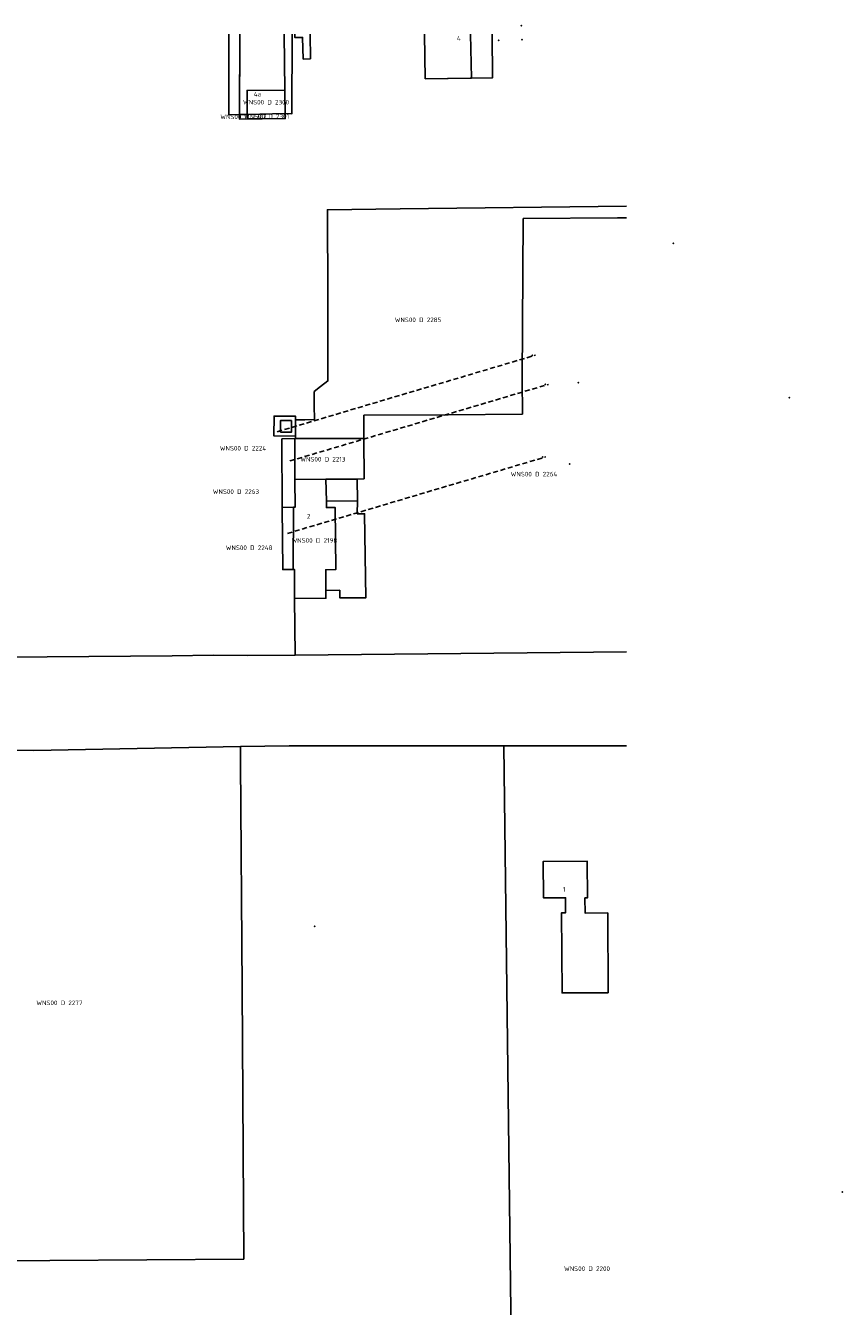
# Model space of a CAD drawing. Extents: x 122002 to 123042, y 468500 to 469002.
# Tile 6 of 6: x 122882 to 123042, y 468751 to 469002. Entities that reach past the tile are written whole.
import ezdxf
from ezdxf.enums import TextEntityAlignment as Align

# ---------------------------------------------------------------- set-up
doc = ezdxf.new("R2010")
doc.units = 0
doc.header["$LTSCALE"] = 4
doc.linetypes.add('STIPPELFIJN', pattern=[0.375, 0.25, -0.125])
doc.layers.get('0').update_dxf_attribs({"linetype": 'CONTINUOUS'})
for name, color, linetype in [('BIJPIJL', 8, 'STIPPELFIJN'), ('BOUWT01', 1, 'CONTINUOUS'), ('G01', 3, 'CONTINUOUS'), ('TEK-D01', 7, 'CONTINUOUS'), ('TEK-D02', 7, 'CONTINUOUS')]:
    doc.layers.add(name, color=color, linetype=linetype)
doc.styles.add('ISO', font='ISO')

# ---------------------------------------------------------------- blocks, each defined once
blk = doc.blocks.new('PERC')
at = {"color": 0}
blk.add_point((50, 15), dxfattribs=at)
at = {"color": 0, "style": 'ISO'}
blk.add_attdef('PERC', (50.6, 15), '', height=0.9, dxfattribs=at)

msp = doc.modelspace()

# ---------------------------------------------------------------- linework, layer by layer
at = {"layer": 'BIJPIJL', "linetype": 'STIPPELFIJN'}
for p, q in [((122931.595, 468922.145), (122982.195, 468937.145)), ((122934.115, 468916.425), (122984.715, 468931.425)), ((122933.615, 468902.225), (122984.215, 468917.225))]:
    msp.add_line(p, q, dxfattribs=at)
at = {"layer": 'BOUWT01'}
for points in [[(122932.999, 469000), (122933.198, 468983.494), (122924.207, 468983.383), (122924.267, 469000)], [(122960.488, 469000), (122960.601, 468991.298), (122973.76, 468991.441), (122973.739, 468999.985)], [(122973.739, 468999.985), (122973.739, 469000)], [(122932.241, 468922.085), (122932.284, 468924.377), (122934.427, 468924.336)], [(122934.427, 468924.336), (122934.383, 468922.044), (122932.241, 468922.085)], [(122935.069, 468912.794), (122935.111, 468907.356), (122932.602, 468907.337), (122932.696, 468895.162), (122932.76, 468895.163)], [(122932.76, 468895.163), (122934.977, 468895.18), (122935.021, 468889.488), (122941.152, 468889.535), (122941.109, 468895.133), (122943.085, 468895.148), (122942.991, 468907.297), (122941.258, 468907.283), (122941.248, 468908.547), (122947.32, 468908.594), (122947.287, 468912.888), (122935.069, 468912.794)], [(122996.426, 468812.283), (122996.334, 468827.918), (122991.902, 468827.891), (122991.884, 468830.858), (122992.369, 468830.861), (122992.326, 468838.035), (122983.725, 468837.984), (122983.767, 468830.849), (122988.074, 468830.875), (122988.091, 468827.953), (122987.316, 468827.949), (122987.408, 468812.229), (122996.426, 468812.283)]]:
    msp.add_lwpolyline(points, dxfattribs=at)
at = {"layer": 'G01'}
for points in [[(122922.143, 469000), (122922.143, 468984.213), (122924.21, 468984.255)], [(122924.267, 469000), (122924.21, 468984.255)], [(122933.003, 469000), (122933.131, 468989.031)], [(122933.186, 468984.446), (122934.464, 468984.38), (122934.561, 469000)], [(122935.079, 469000), (122935.079, 468999.333), (122936.591, 468999.389), (122936.703, 468995.133), (122938.131, 468995.189), (122938.083, 469000)], [(122960.488, 469000), (122960.601, 468991.298), (122969.633, 468991.396)], [(122969.48, 469000), (122969.633, 468991.396)], [(122969.633, 468991.396), (122973.76, 468991.441), (122973.739, 469000)], [(122933.131, 468989.031), (122925.719, 468988.996), (122925.766, 468984.288)], [(122933.186, 468984.446), (122933.131, 468989.031)], [(122924.21, 468984.255), (122924.207, 468983.383), (122925.775, 468983.402)], [(122924.21, 468984.255), (122925.766, 468984.288)], [(122925.766, 468984.288), (122933.186, 468984.446)], [(122925.766, 468984.288), (122925.775, 468983.402)], [(122925.775, 468983.402), (122933.198, 468983.494), (122933.186, 468984.446)], [(122935.182, 468924.473), (122936.996, 468924.49), (122938.892, 468924.519), (122938.863, 468927.277), (122938.855, 468930.017), (122940.111, 468930.998), (122941.548, 468932.098), (122941.533, 468948.559), (122941.44, 468965.639), (122955.675, 468965.785), (123000, 468966.313)], [(122979.751, 468963.915), (122979.582, 468932.366), (122979.619, 468925.595)], [(122979.751, 468963.915), (122998.234, 468964.025), (123000, 468964.033)], [(122935.199, 468921.306), (122930.976, 468921.326), (122930.999, 468925.214), (122935.178, 468925.224), (122935.182, 468924.473)], [(122948.563, 468925.373), (122965.12, 468925.475), (122979.619, 468925.595)], [(122948.598, 468920.829), (122948.563, 468925.373)], [(122935.182, 468924.473), (122935.199, 468921.306)], [(122935.05, 468920.797), (122932.498, 468920.79)], [(122932.602, 468907.337), (122932.498, 468920.79)], [(122935.05, 468920.797), (122935.069, 468912.794)], [(122935.202, 468920.797), (122935.05, 468920.797)], [(122935.199, 468921.306), (122935.202, 468920.797)], [(122948.598, 468920.829), (122935.202, 468920.797)], [(122948.659, 468912.899), (122948.598, 468920.829)], [(122934.834, 468907.354), (122935.111, 468907.356), (122935.069, 468912.794)], [(122935.021, 468889.488), (122941.152, 468889.535), (122941.141, 468891.022), (122943.856, 468891.1), (122943.893, 468889.611), (122948.952, 468889.59), (122948.729, 468906.089), (122947.299, 468906.078), (122947.32, 468908.594), (122941.248, 468908.547), (122941.153, 468912.841)], [(122935.069, 468912.794), (122941.153, 468912.841)], [(122941.153, 468912.841), (122947.287, 468912.888), (122948.659, 468912.899)], [(122934.834, 468907.354), (122932.602, 468907.337)], [(122932.602, 468907.337), (122932.696, 468895.162), (122934.76, 468895.179)], [(122934.76, 468895.179), (122934.834, 468907.354)], [(122934.76, 468895.179), (122934.977, 468895.18), (122935.021, 468889.488)], [(122935.021, 468889.488), (122935.106, 468878.419)], [(122823.558, 468879.26), (122823.534, 468877.712), (122829.012, 468877.771), (122870.21, 468877.904), (122911.055, 468878.28), (122919.072, 468878.381), (122925.748, 468878.333), (122935.106, 468878.419)], [(122935.106, 468878.419), (123000, 468879.017)], [(122924.42, 468860.469), (122924.438, 468857.407), (122924.741, 468813.163), (122925.062, 468760.119), (122887.092, 468759.825), (122858.724, 468759.601), (122829.78, 468759.34), (122825.265, 468759.299)], [(122875.416, 468859.788), (122883.97, 468859.717), (122924.42, 468860.469)], [(122924.42, 468860.469), (122933.983, 468860.647), (122975.973, 468860.623)], [(122975.973, 468860.623), (122997.494, 468860.61), (123000, 468860.658)], [(122975.973, 468860.623), (122977.437, 468744.72), (122976.906, 468741.096), (122976.784, 468737.048), (122976.73, 468733.536), (122976.638, 468731.453), (122976.94, 468727.875), (122977.082, 468725.49), (122977.205, 468717.985), (122977.828, 468657.886), (122979.258, 468657.896), (123000, 468657.773)]]:
    msp.add_lwpolyline(points, dxfattribs=at)

# ---------------------------------------------------------------- block references
at = {"layer": 'TEK-D01'}
ref = msp.add_blockref('PERC', (122929.434, 468986.69), dxfattribs=at)
ref.add_attrib('PERC', 'WNS00 D 2300', dxfattribs={"layer": '0', "color": 0, "height": 0.9, "style": 'ISO'}).set_placement((122929.434, 468986.69), align=Align.MIDDLE)
ref = msp.add_blockref('PERC', (122924.992, 468983.831), dxfattribs=at)
ref.add_attrib('PERC', 'WNS00 D 2307', dxfattribs={"layer": '0', "color": 0, "height": 0.9, "style": 'ISO'}).set_placement((122924.992, 468983.831), align=Align.MIDDLE)
ref = msp.add_blockref('PERC', (122929.526, 468983.908), dxfattribs=at)
ref.add_attrib('PERC', 'WNS00 D 2301', dxfattribs={"layer": '0', "color": 0, "height": 0.9, "style": 'ISO'}).set_placement((122929.526, 468983.908), align=Align.MIDDLE)
ref = msp.add_blockref('PERC', (122959.196, 468944.067), dxfattribs=at)
ref.add_attrib('PERC', 'WNS00 D 2285', dxfattribs={"layer": '0', "color": 0, "height": 0.9, "style": 'ISO'}).set_placement((122959.196, 468944.067), align=Align.MIDDLE)
ref = msp.add_blockref('PERC', (122931.595, 468922.145), dxfattribs=at)
ref.add_attrib('PERC', 'WNS00 D 2224', dxfattribs={"layer": '0', "color": 0, "height": 0.9, "style": 'ISO'}).set_placement((122924.915, 468918.919), align=Align.MIDDLE)
ref = msp.add_blockref('PERC', (122934.115, 468916.425), dxfattribs=at)
ref.add_attrib('PERC', 'WNS00 D 2263', dxfattribs={"layer": '0', "color": 0, "height": 0.9, "style": 'ISO'}).set_placement((122923.529, 468910.42), align=Align.MIDDLE)
ref = msp.add_blockref('PERC', (122940.56, 468916.76), dxfattribs=at)
ref.add_attrib('PERC', 'WNS00 D 2213', dxfattribs={"layer": '0', "color": 0, "height": 0.9, "style": 'ISO'}).set_placement((122940.56, 468916.76), align=Align.MIDDLE)
ref = msp.add_blockref('PERC', (122981.899, 468913.853), dxfattribs=at)
ref.add_attrib('PERC', 'WNS00 D 2264', dxfattribs={"layer": '0', "color": 0, "height": 0.9, "style": 'ISO'}).set_placement((122981.899, 468913.853), align=Align.MIDDLE)
ref = msp.add_blockref('PERC', (122933.615, 468902.225), dxfattribs=at)
ref.add_attrib('PERC', 'WNS00 D 2248', dxfattribs={"layer": '0', "color": 0, "height": 0.9, "style": 'ISO'}).set_placement((122926.118, 468899.435), align=Align.MIDDLE)
ref = msp.add_blockref('PERC', (122938.901, 468900.854), dxfattribs=at)
ref.add_attrib('PERC', 'WNS00 D 2198', dxfattribs={"layer": '0', "color": 0, "height": 0.9, "style": 'ISO'}).set_placement((122938.901, 468900.854), align=Align.MIDDLE)
ref = msp.add_blockref('PERC', (122888.968, 468810.301), dxfattribs=at)
ref.add_attrib('PERC', 'WNS00 D 2277', dxfattribs={"layer": '0', "color": 0, "height": 0.9, "style": 'ISO'}).set_placement((122888.968, 468810.301), align=Align.MIDDLE)
ref = msp.add_blockref('PERC', (122992.288, 468758.24), dxfattribs=at)
ref.add_attrib('PERC', 'WNS00 D 2200', dxfattribs={"layer": '0', "color": 0, "height": 0.9, "style": 'ISO'}).set_placement((122992.288, 468758.24), align=Align.MIDDLE)

# ---------------------------------------------------------------- texts
at = {"layer": 'TEK-D02', "style": 'ISO'}
for s, p in [('4', (122966.799, 468998.482)), ('4a', (122927.034, 468987.545)), ('2', (122937.432, 468904.863)), ('1', (122987.532, 468831.814))]:
    msp.add_text(s, height=0.9, dxfattribs=at).set_placement(p, align=Align.BOTTOM_LEFT)

doc.saveas('drawing.dxf')
